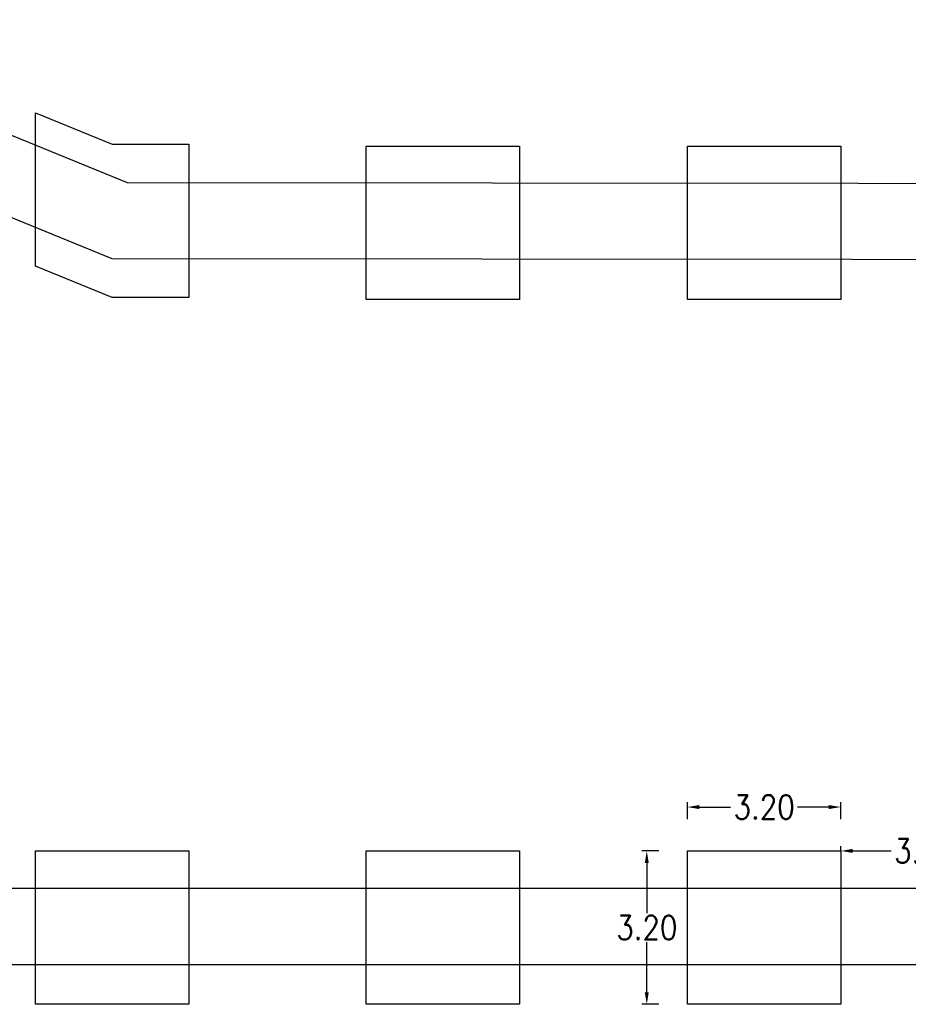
# Model space of a CAD drawing. Header units: metres. Extents: x 725561 to 725799, y 9150913 to 9151110.
# Tile 20 of 37: x 725618 to 725637, y 9150970 to 9150990. Entities that reach past the tile are written whole.
import ezdxf

# ---------------------------------------------------------------- set-up
doc = ezdxf.new("R2010")
doc.units = ezdxf.units.M
doc.layers.add('_Esctructura', color=1, linetype='Continuous', lineweight=30)
doc.layers.add('_Tuberia', color=3, linetype='Continuous', lineweight=30)
doc.layers.add('Layer1 (.05)', color=8, linetype='Continuous')
doc.styles.add('ROMANS', font='ROMANS.shx', dxfattribs={"width": 0.85})
doc.dimstyles.new('Poh Style', dxfattribs={"dimscale": 0.5, "dimtxt": 1, "dimasz": 0.5, "dimexe": 0.2, "dimexo": 0.5, "dimgap": 0.1, "dimtad": 0, "dimtih": 1, "dimtoh": 1, "dimzin": 3, "dimdsep": 46, "dimtxsty": 'ROMANS', "dimcen": 0.09, "dimclrd": 40, "dimclre": 40, "dimclrt": 7, "dimazin": 0, "dimtfac": 1, "dimtofl": 0, "dimtmove": 0, "dimatfit": 3, "dimfxl": 0.5, "dimfxlon": 1, "dimtolj": 1, "dimtzin": 0, "dimarcsym": 0})

# ---------------------------------------------------------------- blocks, each defined once
blk = doc.blocks.new('*D990')
at = {"layer": '_Esctructura', "color": 40, "lineweight": -2, "transparency": 16777216}
for p, q in [((725632, 9150973.713), (725632, 9150974.063)), ((725635.2, 9150973.713), (725635.2, 9150974.063)), ((725632.25, 9150973.963), (725632.902, 9150973.963)), ((725634.95, 9150973.963), (725634.297, 9150973.963))]:
    blk.add_line(p, q, dxfattribs=at)
at = {"layer": '_Esctructura', "color": 40, "transparency": 16777216}
for points in [[(725632.25, 9150974.004), (725632.25, 9150973.921), (725632, 9150973.963)], [(725634.95, 9150974.004), (725634.95, 9150973.921), (725635.2, 9150973.963)]]:
    blk.add_solid(points, dxfattribs=at)
at = {"layer": 'Defpoints', "color": 0, "transparency": 16777216}
for p in [(725635.2, 9150973.963), (725632, 9150973.048), (725635.2, 9150973.048)]:
    blk.add_point(p, dxfattribs=at)
at = {"layer": '_Esctructura', "color": 7, "transparency": 16777216, "insert": (725633.6, 9150973.963), "char_height": 0.5, "attachment_point": 5, "style": 'ROMANS'}
blk.add_mtext('\\A1;3.20', dxfattribs=at)
blk = doc.blocks.new('*D991')
at = {"layer": '_Esctructura', "color": 40, "lineweight": -2, "transparency": 16777216}
for p, q in [((725631.403, 9150973.048), (725631.053, 9150973.048)), ((725631.153, 9150972.798), (725631.153, 9150971.748)), ((725631.153, 9150970.098), (725631.153, 9150971.148)), ((725631.403, 9150969.848), (725631.053, 9150969.848))]:
    blk.add_line(p, q, dxfattribs=at)
at = {"layer": '_Esctructura', "color": 40, "transparency": 16777216}
for points in [[(725631.111, 9150972.798), (725631.194, 9150972.798), (725631.153, 9150973.048)], [(725631.111, 9150970.098), (725631.194, 9150970.098), (725631.153, 9150969.848)]]:
    blk.add_solid(points, dxfattribs=at)
at = {"layer": 'Defpoints', "color": 0, "transparency": 16777216}
for p in [(725632, 9150973.048), (725631.153, 9150969.848), (725632, 9150969.848)]:
    blk.add_point(p, dxfattribs=at)
at = {"layer": '_Esctructura', "color": 7, "transparency": 16777216, "insert": (725631.153, 9150971.448), "char_height": 0.5, "attachment_point": 5, "style": 'ROMANS'}
blk.add_mtext('\\A1;3.20', dxfattribs=at)
blk = doc.blocks.new('*D999')
at = {"layer": '_Esctructura', "color": 40, "lineweight": -2, "transparency": 16777216}
for p, q in [((725635.2, 9150973.048), (725635.2, 9150973.148)), ((725638.7, 9150973.048), (725638.7, 9150973.148)), ((725635.45, 9150973.048), (725636.252, 9150973.048)), ((725638.45, 9150973.048), (725637.647, 9150973.048))]:
    blk.add_line(p, q, dxfattribs=at)
at = {"layer": '_Esctructura', "color": 40, "transparency": 16777216}
for points in [[(725635.45, 9150973.09), (725635.45, 9150973.007), (725635.2, 9150973.048)], [(725638.45, 9150973.09), (725638.45, 9150973.007), (725638.7, 9150973.048)]]:
    blk.add_solid(points, dxfattribs=at)
at = {"layer": 'Defpoints', "color": 0, "transparency": 16777216}
for p in [(725635.2, 9150973.048), (725638.7, 9150973.048), (725638.7, 9150973.048)]:
    blk.add_point(p, dxfattribs=at)
at = {"layer": '_Esctructura', "color": 7, "transparency": 16777216, "insert": (725636.95, 9150973.048), "char_height": 0.5, "attachment_point": 5, "style": 'ROMANS'}
blk.add_mtext('\\A1;3.50', dxfattribs=at)

msp = doc.modelspace()

# ---------------------------------------------------------------- linework, layer by layer
at = {"layer": '_Esctructura'}
for points in [[(725618.401, 9150988.444), (725620.001, 9150987.791), (725621.601, 9150987.791), (725621.601, 9150984.591), (725620.001, 9150984.591), (725618.401, 9150985.244)], [(725625.3, 9150987.749), (725628.5, 9150987.749), (725628.5, 9150984.549), (725625.3, 9150984.549)], [(725632, 9150987.749), (725635.2, 9150987.749), (725635.2, 9150984.549), (725632, 9150984.549)], [(725618.4, 9150973.048), (725621.6, 9150973.048), (725621.6, 9150969.848), (725618.4, 9150969.848)], [(725625.3, 9150973.048), (725628.5, 9150973.048), (725628.5, 9150969.848), (725625.3, 9150969.848)], [(725632, 9150973.048), (725635.2, 9150973.048), (725635.2, 9150969.848), (725632, 9150969.848)]]:
    msp.add_lwpolyline(points, close=True, dxfattribs=at)
at = {"layer": '_Tuberia'}
msp.add_lwpolyline([(725612, 9150990.385), (725620.313, 9150986.987), (725673.688, 9150986.937), (725682, 9150990.335), (725682, 9150988.617), (725674, 9150985.347), (725620, 9150985.397), (725612, 9150988.667)], close=True, dxfattribs=at)
at = {"layer": 'Layer1 (.05)'}
for p, q in [((725682, 9150972.261), (725612, 9150972.261)), ((725682, 9150970.671), (725612, 9150970.671))]:
    msp.add_line(p, q, dxfattribs=at)

# ---------------------------------------------------------------- dimensions: what is measured, and where the dimension line sits
at = {"layer": '_Esctructura'}
for base, p1, p2, picture, middle in [((725635.2, 9150973.963), (725632, 9150973.048), (725635.2, 9150973.048), '*D990', (725633.6, 9150973.963)), ((725638.7, 9150973.048), (725635.2, 9150973.048), (725638.7, 9150973.048), '*D999', (725636.95, 9150973.048))]:
    dim = msp.add_linear_dim(base=base, p1=p1, p2=p2, dimstyle='Poh Style', dxfattribs=at)
    dim.commit()
    dim.dimension.update_dxf_attribs({"geometry": picture, "text_midpoint": middle})
dim = msp.add_linear_dim(base=(725631.153, 9150969.848), p1=(725632, 9150973.048), p2=(725632, 9150969.848), angle=90, dimstyle='Poh Style', dxfattribs=at)
dim.commit()
dim.dimension.update_dxf_attribs({"geometry": '*D991', "text_midpoint": (725631.153, 9150971.448)})

doc.saveas('drawing.dxf')
